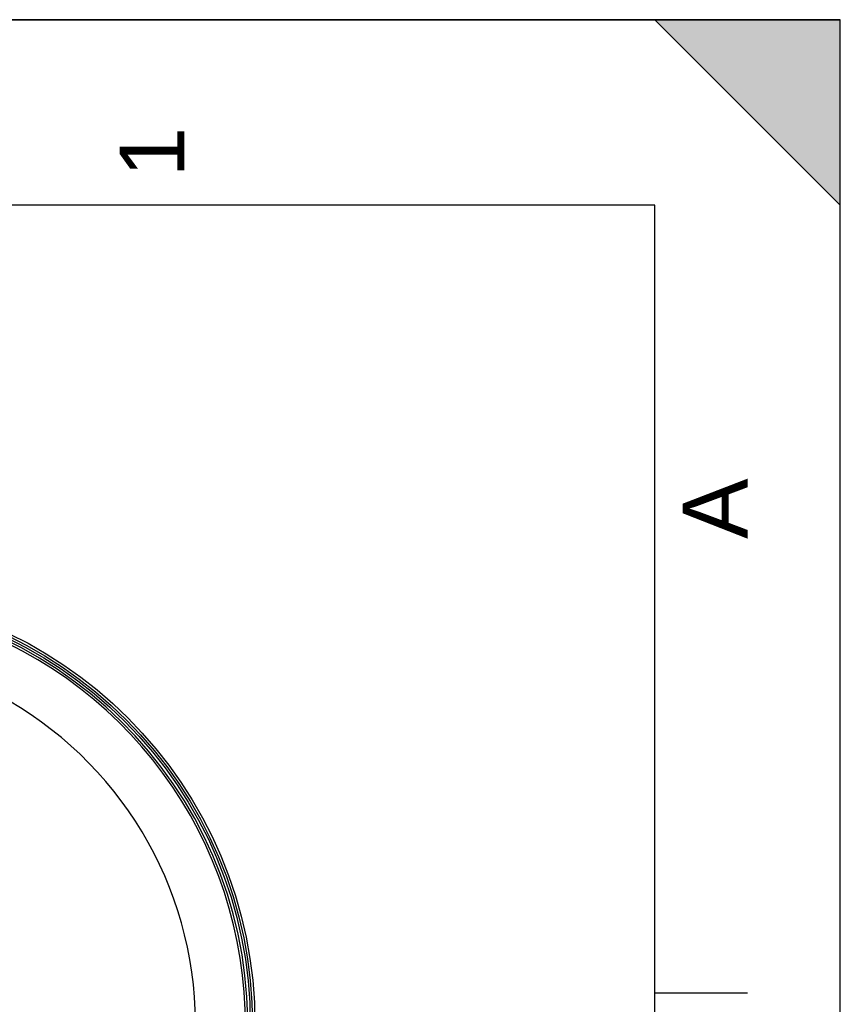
# Model space of a CAD drawing. Header units: millimetres. Extents: x 0 to 297, y 0 to 210.
# Tile 27 of 27: x 253 to 297, y 157 to 210. Entities that reach past the tile are written whole.
import ezdxf

# ---------------------------------------------------------------- set-up
doc = ezdxf.new("R2010")
doc.units = ezdxf.units.MM
doc.header["$LTSCALE"] = 16.335
doc.layers.get('0').update_dxf_attribs({"linetype": 'CONTINUOUS'})
doc.layers.add('08_SURFACES', color=7, linetype='CONTINUOUS')
doc.styles.add('TEXTSTYLE_2', font='arial.ttf')

# ---------------------------------------------------------------- blocks, each defined once
blk = doc.blocks.new('MARGEA4_BL0', base_point=(148.514, 105.014))
at = {"color": 7, "linetype": 'Continuous'}
for p, q in [((297.014, 210.014), (0.014, 210.014)), ((287.014, 210.014), (297.014, 200.014)), ((297.014, 210.014), (287.014, 210.014)), ((297.014, 200.014), (287.014, 210.014)), ((297.014, 0.014), (297.014, 210.014)), ((297.014, 200.014), (297.014, 210.014)), ((297.014, 0.014), (297.014, 210.014)), ((287.014, 200.014), (10.014, 200.014)), ((287.014, 10.014), (287.014, 200.014)), ((292.014, 157.514), (287.014, 157.514))]:
    blk.add_line(p, q, dxfattribs=at)
blk.add_solid([(287.014, 210.014), (297.014, 200.014), (297.014, 210.014)], dxfattribs=at)
at = {"color": 2, "linetype": 'Continuous', "style": 'TEXTSTYLE_2', "oblique": 0}
for s, p in [('1', (261.639, 201.514)), ('A', (292.014, 182.014))]:
    blk.add_text(s, height=3.5, rotation=90, dxfattribs=at).set_placement(p)

msp = doc.modelspace()

# ---------------------------------------------------------------- linework, layer by layer
at = {"color": 7, "linetype": 'Continuous'}
for p, q in [((0, 210), (297, 210)), ((297, 0), (297, 210)), ((297.014, 0.014), (297.014, 200.014))]:
    msp.add_line(p, q, dxfattribs=at)
for radius in [23.39, 23.14]:
    msp.add_circle((242.051, 155.818), radius, dxfattribs=at)
at = {"color": 9, "linetype": 'Continuous'}
msp.add_circle((242.051, 155.818), 23.258, dxfattribs=at)
at = {"color": 7, "linetype": 'Continuous'}
msp.add_arc((242.051, 155.818), 23, 262.157, 262.0955, dxfattribs=at)
at = {"color": 9, "linetype": 'Continuous'}
msp.add_arc((242.051, 155.818), 22.878, 278.866, 66.4127, dxfattribs=at)
at = {"layer": '08_SURFACES', "color": 9, "linetype": 'Continuous'}
msp.add_arc((242.051, 155.818), 20.184, 0.2839, 61.7481, dxfattribs=at)

# ---------------------------------------------------------------- block references
at = {"color": 2, "linetype": 'Continuous'}
msp.add_blockref('MARGEA4_BL0', (148.514, 105.014), dxfattribs=at)

doc.saveas('drawing.dxf')
